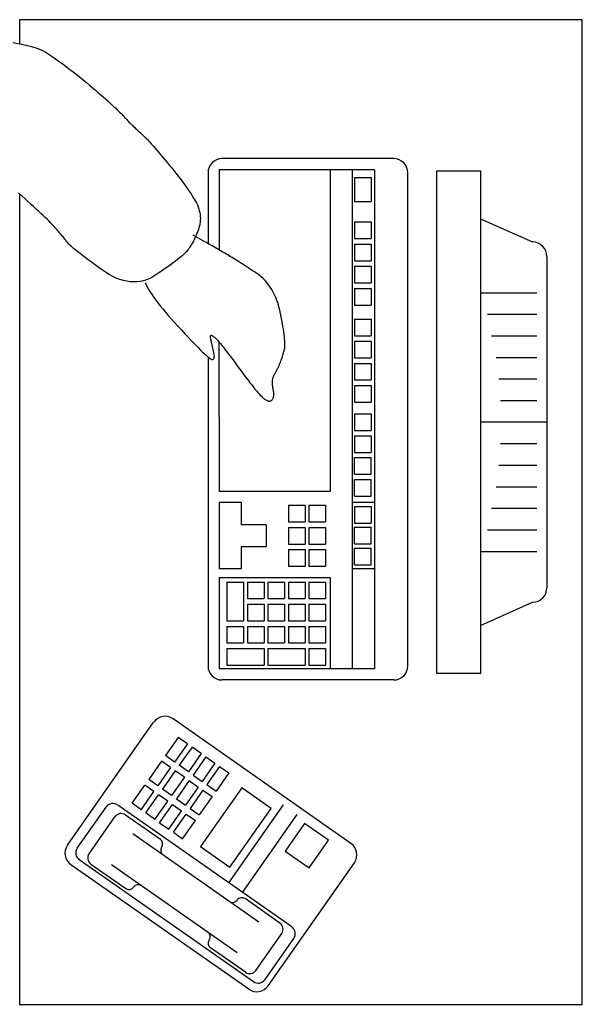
# Model space of a CAD drawing. Header units: millimetres. Extents: x 1337 to 1559, y 1364 to 1484.
# Tile 5 of 6: x 1411 to 1476, y 1371 to 1484. Entities that reach past the tile are written whole.
import ezdxf

# ---------------------------------------------------------------- set-up
doc = ezdxf.new("R2010")
doc.units = ezdxf.units.MM

# ---------------------------------------------------------------- blocks, each defined once
blk = doc.blocks.new('A$C78877629')
at = {"ltscale": 0.5}
for p, q in [((70.36, 117.79), (71.15, 117.65)), ((71.15, 117.65), (71.86, 117.49)), ((71.86, 117.49), (72.51, 117.32)), ((72.51, 117.32), (73.09, 117.13)), ((73.09, 117.13), (73.61, 116.93)), ((73.61, 116.93), (74.05, 116.72)), ((74.05, 116.72), (74.43, 116.49)), ((74.43, 116.49), (74.77, 116.25)), ((74.77, 116.25), (75.11, 116.01)), ((75.11, 116.01), (75.45, 115.77)), ((75.45, 115.77), (75.8, 115.53)), ((75.8, 115.53), (76.13, 115.28)), ((76.13, 115.28), (76.47, 115.02)), ((76.47, 115.02), (76.81, 114.77)), ((76.81, 114.77), (77.15, 114.51)), ((77.15, 114.51), (77.49, 114.25)), ((77.49, 114.25), (77.82, 113.98)), ((77.82, 113.98), (78.16, 113.72)), ((78.16, 113.72), (78.49, 113.44)), ((78.49, 113.44), (78.82, 113.17)), ((78.82, 113.17), (79.16, 112.89)), ((79.16, 112.89), (79.49, 112.61)), ((79.49, 112.61), (79.82, 112.32)), ((79.82, 112.32), (80.14, 112.04)), ((80.14, 112.04), (80.45, 111.78)), ((80.45, 111.78), (80.74, 111.52)), ((80.74, 111.52), (81.01, 111.28)), ((81.01, 111.28), (81.27, 111.05)), ((81.27, 111.05), (81.52, 110.83)), ((81.52, 110.83), (81.74, 110.62)), ((81.74, 110.62), (81.95, 110.43)), ((81.95, 110.43), (82.15, 110.25)), ((82.15, 110.25), (82.33, 110.08)), ((82.33, 110.08), (82.49, 109.93)), ((82.49, 109.93), (82.64, 109.78)), ((82.64, 109.78), (82.77, 109.65)), ((82.77, 109.65), (82.89, 109.53)), ((82.89, 109.53), (82.99, 109.43)), ((82.99, 109.43), (83.07, 109.34)), ((83.07, 109.34), (83.15, 109.25)), ((83.15, 109.25), (83.22, 109.16)), ((83.22, 109.16), (83.3, 109.07)), ((83.3, 109.07), (83.38, 108.98)), ((83.38, 108.98), (83.47, 108.9)), ((83.47, 108.9), (83.55, 108.81)), ((83.55, 108.81), (83.64, 108.72)), ((83.64, 108.72), (83.72, 108.63)), ((83.72, 108.63), (83.81, 108.54)), ((83.81, 108.54), (83.9, 108.44)), ((83.9, 108.44), (84, 108.35)), ((84, 108.35), (84.09, 108.26)), ((84.09, 108.26), (84.19, 108.17)), ((84.19, 108.17), (84.29, 108.08)), ((84.29, 108.08), (84.38, 107.99)), ((84.38, 107.99), (84.48, 107.89)), ((84.48, 107.89), (84.59, 107.8)), ((84.59, 107.8), (84.68, 107.71)), ((84.68, 107.71), (84.78, 107.62)), ((84.78, 107.62), (84.87, 107.54)), ((84.87, 107.54), (84.96, 107.46)), ((84.96, 107.46), (85.04, 107.38)), ((85.04, 107.38), (85.13, 107.3)), ((85.13, 107.3), (85.21, 107.22)), ((85.21, 107.22), (85.28, 107.15)), ((85.28, 107.15), (85.36, 107.08)), ((85.36, 107.08), (85.43, 107.01)), ((85.43, 107.01), (85.5, 106.95)), ((85.5, 106.95), (85.56, 106.88)), ((85.56, 106.88), (85.63, 106.82)), ((85.63, 106.82), (85.69, 106.76)), ((85.69, 106.76), (85.74, 106.71)), ((85.74, 106.71), (85.8, 106.64)), ((85.8, 106.64), (85.88, 106.57)), ((85.88, 106.57), (85.96, 106.48)), ((85.96, 106.48), (86.06, 106.37)), ((86.06, 106.37), (86.17, 106.25)), ((86.17, 106.25), (86.29, 106.11)), ((86.29, 106.11), (86.42, 105.96)), ((86.42, 105.96), (86.57, 105.79)), ((86.57, 105.79), (86.73, 105.61)), ((86.73, 105.61), (86.9, 105.41)), ((86.9, 105.41), (87.08, 105.2)), ((87.08, 105.2), (87.27, 104.97)), ((87.27, 104.97), (87.47, 104.73)), ((87.47, 104.73), (87.69, 104.48)), ((87.69, 104.48), (87.92, 104.21)), ((114.22, 104.41), (94.42, 104.41)), ((87.92, 104.21), (88.16, 103.92)), ((88.16, 103.92), (88.4, 103.63)), ((88.4, 103.63), (88.64, 103.34)), ((88.64, 103.34), (88.87, 103.06)), ((88.87, 103.06), (89.09, 102.78)), ((89.09, 102.78), (89.31, 102.5)), ((89.31, 102.5), (89.51, 102.23)), ((89.51, 102.23), (89.72, 101.97)), ((92.82, 102.81), (92.82, 94.63)), ((94.1, 103.13), (94.1, 93.9)), ((111.98, 103.13), (94.1, 103.13)), ((106.87, 103.13), (106.87, 66.09)), ((109.43, 103.13), (109.43, 45.65)), ((109.67, 102.23), (109.67, 99.48)), ((109.67, 102.23), (111.59, 102.23)), ((111.59, 102.23), (111.59, 99.48)), ((111.98, 103.13), (111.98, 45.65)), ((115.81, 102.81), (115.81, 45.97)), ((89.72, 101.97), (89.91, 101.71)), ((89.91, 101.71), (90.1, 101.45)), ((90.1, 101.45), (90.28, 101.19)), ((90.28, 101.19), (90.46, 100.94)), ((90.46, 100.94), (90.63, 100.7)), ((71.37, 100.14), (71.01, 100.47)), ((71.74, 99.81), (71.37, 100.14)), ((72.08, 99.49), (71.74, 99.81)), ((90.63, 100.7), (90.79, 100.46)), ((90.79, 100.46), (90.95, 100.22)), ((90.95, 100.22), (91.09, 99.99)), ((91.09, 99.99), (91.24, 99.76)), ((72.42, 99.18), (72.08, 99.49)), ((72.73, 98.89), (72.42, 99.18)), ((73.03, 98.61), (72.73, 98.89)), ((91.24, 99.76), (91.37, 99.53)), ((91.37, 99.53), (91.49, 99.31)), ((91.49, 99.31), (91.59, 99.08)), ((91.59, 99.08), (91.68, 98.86)), ((91.68, 98.86), (91.76, 98.64)), ((109.67, 99.48), (111.59, 99.48)), ((73.31, 98.35), (73.03, 98.61)), ((73.58, 98.1), (73.31, 98.35)), ((73.83, 97.86), (73.58, 98.1)), ((74.06, 97.64), (73.83, 97.86)), ((74.28, 97.43), (74.06, 97.64)), ((91.76, 98.64), (91.82, 98.41)), ((91.82, 98.41), (91.87, 98.19)), ((91.87, 98.19), (91.91, 97.97)), ((91.91, 97.97), (91.93, 97.75)), ((91.93, 97.75), (91.94, 97.53)), ((91.94, 97.53), (91.93, 97.31)), ((74.47, 97.23), (74.28, 97.43)), ((74.66, 97.05), (74.47, 97.23)), ((74.82, 96.88), (74.66, 97.05)), ((74.97, 96.72), (74.82, 96.88)), ((75.11, 96.58), (74.97, 96.72)), ((75.22, 96.45), (75.11, 96.58)), ((75.33, 96.33), (75.22, 96.45)), ((91.78, 96.44), (91.71, 96.23)), ((91.84, 96.66), (91.78, 96.44)), ((91.88, 96.88), (91.84, 96.66)), ((91.92, 97.09), (91.88, 96.88)), ((91.93, 97.31), (91.92, 97.09)), ((109.67, 97.12), (111.59, 97.12)), ((109.67, 97.12), (109.67, 95.2)), ((111.59, 97.12), (111.59, 95.2)), ((124.2, 97.48), (130.18, 94.81)), ((75.43, 96.21), (75.33, 96.33)), ((75.54, 96.09), (75.43, 96.21)), ((75.63, 95.98), (75.54, 96.09)), ((75.73, 95.87), (75.63, 95.98)), ((75.82, 95.76), (75.73, 95.87)), ((75.91, 95.65), (75.82, 95.76)), ((76, 95.55), (75.91, 95.65)), ((76.08, 95.45), (76, 95.55)), ((76.16, 95.35), (76.08, 95.45)), ((76.24, 95.25), (76.16, 95.35)), ((92.47, 94.83), (91.12, 95.6)), ((91.38, 95.42), (91.3, 95.24)), ((91.47, 95.61), (91.38, 95.42)), ((91.55, 95.81), (91.47, 95.61)), ((91.63, 96.02), (91.55, 95.81)), ((91.71, 96.23), (91.63, 96.02)), ((76.32, 95.15), (76.24, 95.25)), ((76.39, 95.06), (76.32, 95.15)), ((76.46, 94.97), (76.39, 95.06)), ((76.53, 94.88), (76.46, 94.97)), ((76.59, 94.8), (76.53, 94.88)), ((76.66, 94.71), (76.59, 94.8)), ((76.76, 94.6), (76.66, 94.71)), ((76.88, 94.48), (76.76, 94.6)), ((77.03, 94.35), (76.88, 94.48)), ((77.19, 94.2), (77.03, 94.35)), ((77.38, 94.04), (77.19, 94.2)), ((90.69, 94.16), (90.6, 94.03)), ((90.78, 94.29), (90.69, 94.16)), ((90.87, 94.43), (90.78, 94.29)), ((90.96, 94.58), (90.87, 94.43)), ((91.04, 94.73), (90.96, 94.58)), ((91.13, 94.9), (91.04, 94.73)), ((91.22, 95.07), (91.13, 94.9)), ((91.3, 95.24), (91.22, 95.07)), ((92.64, 94.74), (92.47, 94.83)), ((92.81, 94.64), (92.64, 94.74)), ((92.98, 94.54), (92.81, 94.64)), ((93.15, 94.45), (92.98, 94.54)), ((93.31, 94.35), (93.15, 94.45)), ((93.48, 94.26), (93.31, 94.35)), ((93.64, 94.16), (93.48, 94.26)), ((93.81, 94.07), (93.64, 94.16)), ((109.67, 95.2), (111.59, 95.2)), ((109.67, 94.56), (111.59, 94.56)), ((109.67, 94.56), (109.67, 92.65)), ((111.59, 94.56), (111.59, 92.65)), ((77.6, 93.86), (77.38, 94.04)), ((77.83, 93.67), (77.6, 93.86)), ((78.09, 93.47), (77.83, 93.67)), ((78.38, 93.25), (78.09, 93.47)), ((78.68, 93.02), (78.38, 93.25)), ((79.01, 92.77), (78.68, 93.02)), ((89.66, 93.08), (89.48, 92.94)), ((89.83, 93.22), (89.66, 93.08)), ((89.97, 93.35), (89.83, 93.22)), ((90.11, 93.48), (89.97, 93.35)), ((90.22, 93.59), (90.11, 93.48)), ((90.33, 93.69), (90.22, 93.59)), ((90.42, 93.8), (90.33, 93.69)), ((90.51, 93.91), (90.42, 93.8)), ((90.6, 94.03), (90.51, 93.91)), ((93.97, 93.97), (93.81, 94.07)), ((94.13, 93.88), (93.97, 93.97)), ((94.29, 93.79), (94.13, 93.88)), ((94.45, 93.69), (94.29, 93.79)), ((94.61, 93.6), (94.45, 93.69)), ((94.77, 93.51), (94.61, 93.6)), ((94.93, 93.41), (94.77, 93.51)), ((95.09, 93.32), (94.93, 93.41)), ((95.25, 93.22), (95.09, 93.32)), ((95.41, 93.12), (95.25, 93.22)), ((95.59, 93.02), (95.41, 93.12)), ((95.77, 92.91), (95.59, 93.02)), ((131.84, 93.15), (131.84, 54.99)), ((79.37, 92.51), (79.01, 92.77)), ((79.74, 92.23), (79.37, 92.51)), ((80.14, 91.94), (79.74, 92.23)), ((80.57, 91.64), (80.14, 91.94)), ((88.07, 91.88), (87.78, 91.68)), ((88.34, 92.08), (88.07, 91.88)), ((88.6, 92.27), (88.34, 92.08)), ((88.85, 92.45), (88.6, 92.27)), ((89.07, 92.62), (88.85, 92.45)), ((89.29, 92.78), (89.07, 92.62)), ((89.48, 92.94), (89.29, 92.78)), ((95.95, 92.79), (95.77, 92.91)), ((96.15, 92.67), (95.95, 92.79)), ((96.34, 92.55), (96.15, 92.67)), ((96.55, 92.42), (96.34, 92.55)), ((96.76, 92.28), (96.55, 92.42)), ((96.98, 92.14), (96.76, 92.28)), ((97.21, 91.99), (96.98, 92.14)), ((97.44, 91.84), (97.21, 91.99)), ((109.67, 92.65), (111.59, 92.65)), ((109.67, 92.01), (111.59, 92.01)), ((109.67, 92.01), (109.67, 90.09)), ((111.59, 92.01), (111.59, 90.09)), ((81, 91.34), (80.57, 91.64)), ((81.43, 91.08), (81, 91.34)), ((81.85, 90.85), (81.43, 91.08)), ((82.26, 90.66), (81.85, 90.85)), ((86.46, 90.8), (86.11, 90.61)), ((86.81, 91.01), (86.46, 90.8)), ((87.15, 91.24), (86.81, 91.01)), ((87.47, 91.46), (87.15, 91.24)), ((87.78, 91.68), (87.47, 91.46)), ((97.68, 91.69), (97.44, 91.84)), ((97.92, 91.53), (97.68, 91.69)), ((98.17, 91.36), (97.92, 91.53)), ((98.43, 91.19), (98.17, 91.36)), ((98.69, 91.01), (98.43, 91.19)), ((98.93, 90.81), (98.69, 91.01)), ((99.17, 90.61), (98.93, 90.81)), ((82.67, 90.5), (82.26, 90.66)), ((83.08, 90.38), (82.67, 90.5)), ((83.48, 90.29), (83.08, 90.38)), ((83.87, 90.23), (83.48, 90.29)), ((84.26, 90.21), (83.87, 90.23)), ((84.64, 90.22), (84.26, 90.21)), ((85.01, 90.27), (84.64, 90.22)), ((85.39, 90.35), (85.01, 90.27)), ((85.75, 90.47), (85.39, 90.35)), ((85.6, 90.09), (85.68, 89.9)), ((85.68, 89.9), (85.77, 89.7)), ((86.11, 90.61), (85.75, 90.47)), ((85.77, 89.7), (85.89, 89.48)), ((99.39, 90.38), (99.17, 90.61)), ((99.6, 90.14), (99.39, 90.38)), ((99.8, 89.89), (99.6, 90.14)), ((99.99, 89.62), (99.8, 89.89)), ((100.16, 89.34), (99.99, 89.62)), ((109.67, 90.09), (111.59, 90.09)), ((85.89, 89.48), (86.03, 89.24)), ((86.03, 89.24), (86.19, 88.98)), ((86.19, 88.98), (86.38, 88.71)), ((86.38, 88.71), (86.58, 88.42)), ((100.33, 89.04), (100.16, 89.34)), ((100.48, 88.73), (100.33, 89.04)), ((100.63, 88.41), (100.48, 88.73)), ((109.67, 89.45), (111.59, 89.45)), ((109.67, 89.45), (109.67, 87.54)), ((111.59, 89.45), (111.59, 87.54)), ((124.27, 88.97), (130.67, 88.97)), ((86.58, 88.42), (86.8, 88.12)), ((86.8, 88.12), (87.05, 87.8)), ((87.05, 87.8), (87.32, 87.47)), ((87.32, 87.47), (87.6, 87.11)), ((100.76, 88.07), (100.63, 88.41)), ((100.88, 87.71), (100.76, 88.07)), ((100.99, 87.34), (100.88, 87.71)), ((101.09, 86.96), (100.99, 87.34)), ((109.67, 87.54), (111.59, 87.54)), ((87.6, 87.11), (87.91, 86.74)), ((87.91, 86.74), (88.24, 86.36)), ((88.24, 86.36), (88.59, 85.96)), ((101.18, 86.56), (101.09, 86.96)), ((101.25, 86.16), (101.18, 86.56)), ((124.99, 86.49), (130.67, 86.49)), ((88.59, 85.96), (88.97, 85.54)), ((88.97, 85.54), (89.36, 85.11)), ((89.36, 85.11), (89.75, 84.68)), ((101.33, 85.79), (101.25, 86.16)), ((101.39, 85.43), (101.33, 85.79)), ((101.45, 85.09), (101.39, 85.43)), ((101.5, 84.77), (101.45, 85.09)), ((109.67, 85.94), (111.59, 85.94)), ((109.67, 85.94), (109.67, 84.02)), ((111.59, 85.94), (111.59, 84.02)), ((89.75, 84.68), (90.12, 84.28)), ((90.12, 84.28), (90.48, 83.9)), ((93.12, 84), (93.13, 84.04)), ((93.12, 83.95), (93.12, 84)), ((93.12, 83.89), (93.12, 83.95)), ((93.13, 84.04), (93.15, 84.06)), ((93.15, 84.06), (93.17, 84.07)), ((93.17, 84.07), (93.19, 84.07)), ((93.19, 84.07), (93.22, 84.07)), ((93.22, 84.07), (93.25, 84.06)), ((93.25, 84.06), (93.28, 84.04)), ((93.28, 84.04), (93.31, 84.02)), ((93.31, 84.02), (93.34, 84)), ((93.34, 84), (93.38, 83.98)), ((93.38, 83.98), (93.42, 83.96)), ((93.42, 83.96), (93.46, 83.93)), ((93.46, 83.93), (93.5, 83.89)), ((101.54, 84.47), (101.5, 84.77)), ((101.58, 84.18), (101.54, 84.47)), ((101.61, 83.92), (101.58, 84.18)), ((101.64, 83.67), (101.61, 83.92)), ((109.67, 84.02), (111.59, 84.02)), ((125.45, 84), (130.67, 84.01)), ((90.48, 83.9), (90.81, 83.55)), ((90.81, 83.55), (91.12, 83.22)), ((91.12, 83.22), (91.41, 82.92)), ((91.41, 82.92), (91.68, 82.64)), ((93.12, 83.82), (93.12, 83.89)), ((93.13, 83.73), (93.12, 83.82)), ((93.15, 83.63), (93.13, 83.73)), ((93.17, 83.52), (93.15, 83.63)), ((93.19, 83.4), (93.17, 83.52)), ((93.22, 83.26), (93.19, 83.4)), ((93.25, 83.11), (93.22, 83.26)), ((93.29, 82.95), (93.25, 83.11)), ((93.34, 82.78), (93.29, 82.95)), ((93.5, 83.89), (93.54, 83.86)), ((93.54, 83.86), (93.59, 83.82)), ((93.59, 83.82), (93.64, 83.78)), ((93.64, 83.78), (93.68, 83.74)), ((93.68, 83.74), (93.74, 83.69)), ((93.74, 83.69), (93.79, 83.64)), ((93.79, 83.64), (93.84, 83.59)), ((93.84, 83.59), (93.91, 83.52)), ((93.91, 83.52), (93.98, 83.44)), ((93.98, 83.44), (94.07, 83.33)), ((94.07, 83.33), (94.1, 66.09)), ((94.07, 83.33), (94.17, 83.21)), ((94.17, 83.21), (94.29, 83.07)), ((94.29, 83.07), (94.42, 82.9)), ((94.42, 82.9), (94.56, 82.72)), ((101.66, 83.45), (101.64, 83.67)), ((101.67, 83.24), (101.66, 83.45)), ((101.66, 82.73), (101.67, 82.88)), ((101.67, 83.05), (101.67, 83.24)), ((101.67, 82.88), (101.67, 83.05)), ((109.67, 83.39), (111.59, 83.39)), ((109.67, 83.39), (109.67, 81.47)), ((111.59, 83.39), (111.59, 81.47)), ((91.68, 82.64), (91.93, 82.39)), ((91.93, 82.39), (92.16, 82.17)), ((92.16, 82.17), (92.37, 81.97)), ((92.37, 81.97), (92.56, 81.8)), ((92.56, 81.8), (92.72, 81.65)), ((92.72, 81.65), (92.87, 81.53)), ((93.38, 82.59), (93.34, 82.78)), ((93.43, 82.41), (93.38, 82.59)), ((93.47, 82.24), (93.43, 82.41)), ((93.5, 82.08), (93.47, 82.24)), ((93.52, 81.94), (93.5, 82.08)), ((93.54, 81.81), (93.52, 81.94)), ((93.55, 81.7), (93.54, 81.81)), ((93.54, 81.6), (93.55, 81.7)), ((94.56, 82.72), (94.72, 82.52)), ((94.72, 82.52), (94.89, 82.3)), ((94.89, 82.3), (95.07, 82.06)), ((95.07, 82.06), (95.27, 81.8)), ((95.27, 81.8), (95.47, 81.52)), ((101.38, 81.59), (101.41, 81.68)), ((101.41, 81.68), (101.44, 81.78)), ((101.44, 81.78), (101.46, 81.87)), ((101.46, 81.87), (101.49, 81.97)), ((101.49, 81.97), (101.52, 82.07)), ((101.52, 82.07), (101.55, 82.17)), ((101.55, 82.17), (101.57, 82.28)), ((101.57, 82.28), (101.6, 82.38)), ((101.6, 82.38), (101.63, 82.48)), ((101.63, 82.48), (101.65, 82.6)), ((101.65, 82.6), (101.66, 82.73)), ((92.82, 81.57), (92.82, 45.97)), ((92.87, 81.53), (93, 81.43)), ((93, 81.43), (93.1, 81.36)), ((93.1, 81.36), (93.19, 81.32)), ((93.19, 81.32), (93.26, 81.29)), ((93.26, 81.29), (93.32, 81.28)), ((93.32, 81.28), (93.38, 81.29)), ((93.38, 81.29), (93.42, 81.3)), ((93.42, 81.3), (93.46, 81.33)), ((93.46, 81.33), (93.5, 81.38)), ((93.5, 81.38), (93.52, 81.44)), ((93.52, 81.44), (93.54, 81.51)), ((93.54, 81.51), (93.54, 81.6)), ((95.47, 81.52), (95.7, 81.22)), ((95.7, 81.22), (95.93, 80.9)), ((95.93, 80.9), (96.18, 80.56)), ((96.18, 80.56), (96.45, 80.2)), ((100.96, 80.51), (101, 80.59)), ((101, 80.59), (101.04, 80.68)), ((101.04, 80.68), (101.07, 80.77)), ((101.07, 80.77), (101.11, 80.86)), ((101.11, 80.86), (101.15, 80.94)), ((101.15, 80.94), (101.18, 81.03)), ((101.18, 81.03), (101.21, 81.12)), ((101.21, 81.12), (101.25, 81.21)), ((101.25, 81.21), (101.28, 81.3)), ((101.28, 81.3), (101.31, 81.4)), ((101.31, 81.4), (101.34, 81.49)), ((101.34, 81.49), (101.38, 81.59)), ((109.67, 81.47), (111.59, 81.47)), ((109.67, 80.83), (111.59, 80.83)), ((109.67, 80.83), (109.67, 78.92)), ((111.59, 80.83), (111.59, 78.92)), ((126.01, 81.52), (130.67, 81.52)), ((96.45, 80.2), (96.71, 79.84)), ((96.71, 79.84), (96.96, 79.5)), ((96.96, 79.5), (97.2, 79.18)), ((100.36, 79.3), (100.39, 79.39)), ((100.39, 79.39), (100.44, 79.47)), ((100.44, 79.47), (100.48, 79.56)), ((100.48, 79.56), (100.53, 79.65)), ((100.53, 79.65), (100.58, 79.73)), ((100.58, 79.73), (100.62, 79.82)), ((100.62, 79.82), (100.67, 79.9)), ((100.67, 79.9), (100.71, 79.99)), ((100.71, 79.99), (100.75, 80.07)), ((100.75, 80.07), (100.8, 80.16)), ((100.8, 80.16), (100.84, 80.25)), ((100.84, 80.25), (100.88, 80.33)), ((100.88, 80.33), (100.92, 80.42)), ((100.92, 80.42), (100.96, 80.51)), ((97.2, 79.18), (97.43, 78.88)), ((97.43, 78.88), (97.65, 78.6)), ((97.65, 78.6), (97.85, 78.34)), ((97.85, 78.34), (98.05, 78.1)), ((100.24, 78.72), (100.25, 78.82)), ((100.24, 78.61), (100.24, 78.72)), ((100.24, 78.51), (100.24, 78.61)), ((100.24, 78.4), (100.24, 78.51)), ((100.25, 78.29), (100.24, 78.4)), ((100.25, 78.82), (100.26, 78.92)), ((100.27, 78.18), (100.25, 78.29)), ((100.26, 78.92), (100.28, 79.02)), ((100.28, 79.02), (100.3, 79.11)), ((100.3, 79.11), (100.33, 79.21)), ((100.33, 79.21), (100.36, 79.3)), ((109.67, 78.92), (111.59, 78.92)), ((109.67, 78.28), (111.59, 78.28)), ((109.67, 78.28), (109.67, 76.36)), ((111.59, 78.28), (111.59, 76.36)), ((126.32, 79.04), (130.67, 79.04)), ((98.05, 78.1), (98.23, 77.87)), ((98.23, 77.87), (98.4, 77.67)), ((98.4, 77.67), (98.56, 77.48)), ((98.56, 77.48), (98.7, 77.31)), ((98.7, 77.31), (98.84, 77.17)), ((98.84, 77.17), (98.96, 77.04)), ((100.29, 78.06), (100.27, 78.18)), ((100.31, 77.95), (100.29, 78.06)), ((100.34, 77.83), (100.31, 77.95)), ((100.36, 77.72), (100.34, 77.83)), ((100.38, 77.62), (100.36, 77.72)), ((100.39, 77.52), (100.38, 77.62)), ((100.4, 77.42), (100.39, 77.52)), ((100.39, 77.08), (100.4, 77.16)), ((100.4, 77.33), (100.4, 77.42)), ((100.4, 77.24), (100.4, 77.33)), ((100.4, 77.16), (100.4, 77.24)), ((98.96, 77.04), (99.07, 76.93)), ((99.07, 76.93), (99.17, 76.84)), ((99.17, 76.84), (99.26, 76.77)), ((99.26, 76.77), (99.34, 76.71)), ((99.34, 76.71), (99.42, 76.66)), ((99.42, 76.66), (99.49, 76.62)), ((99.49, 76.62), (99.56, 76.58)), ((99.56, 76.58), (99.63, 76.55)), ((99.63, 76.55), (99.7, 76.52)), ((99.7, 76.52), (99.76, 76.5)), ((99.76, 76.5), (99.83, 76.49)), ((99.83, 76.49), (99.88, 76.49)), ((99.88, 76.49), (99.94, 76.49)), ((99.94, 76.49), (99.99, 76.5)), ((99.99, 76.5), (100.04, 76.52)), ((100.04, 76.52), (100.09, 76.54)), ((100.09, 76.54), (100.14, 76.57)), ((100.14, 76.57), (100.18, 76.6)), ((100.18, 76.6), (100.22, 76.65)), ((100.22, 76.65), (100.26, 76.69)), ((100.26, 76.69), (100.29, 76.75)), ((100.29, 76.75), (100.32, 76.8)), ((100.32, 76.8), (100.34, 76.87)), ((100.34, 76.87), (100.36, 76.93)), ((100.36, 76.93), (100.38, 77)), ((100.38, 77), (100.39, 77.08)), ((109.67, 76.36), (111.59, 76.36)), ((126.51, 76.55), (130.67, 76.56)), ((109.67, 75.02), (111.59, 75.02)), ((109.67, 75.02), (109.67, 73.11)), ((111.59, 75.02), (111.59, 73.11)), ((131.84, 74.07), (124.21, 74.07)), ((109.67, 73.11), (111.59, 73.11)), ((109.67, 72.47), (111.59, 72.47)), ((109.67, 72.47), (109.67, 70.55)), ((111.59, 72.47), (111.59, 70.55)), ((126.51, 71.59), (130.67, 71.59)), ((109.67, 70.55), (111.59, 70.55)), ((109.67, 68.08), (109.67, 70)), ((109.67, 70), (111.59, 70)), ((111.59, 68.08), (111.59, 70)), ((109.67, 68.08), (111.59, 68.08)), ((126.32, 69.1), (130.68, 69.11)), ((109.67, 65.53), (109.67, 67.44)), ((109.67, 67.44), (111.59, 67.44)), ((111.59, 65.53), (111.59, 67.44)), ((106.87, 66.09), (94.1, 66.09)), ((126.01, 66.62), (130.68, 66.62)), ((96.65, 64.81), (94.1, 64.81)), ((94.1, 64.81), (94.1, 57.15)), ((96.65, 64.81), (96.65, 62.25)), ((111.98, 64.81), (109.43, 64.81)), ((109.67, 65.53), (111.59, 65.53)), ((102.07, 64.49), (102.07, 62.58)), ((102.07, 64.49), (103.99, 64.49)), ((103.99, 64.49), (103.99, 62.58)), ((104.43, 64.49), (106.35, 64.49)), ((104.43, 64.49), (104.43, 62.58)), ((106.35, 64.49), (106.35, 62.58)), ((109.67, 64.34), (109.67, 62.43)), ((109.67, 64.34), (111.59, 64.34)), ((111.59, 64.34), (111.59, 62.43)), ((125.45, 64.14), (130.68, 64.14)), ((102.07, 62.58), (103.99, 62.58)), ((104.43, 62.58), (106.35, 62.58)), ((109.67, 62.43), (111.59, 62.43)), ((99.53, 62.25), (96.65, 62.25)), ((99.53, 62.25), (99.53, 59.7)), ((102.07, 61.94), (102.07, 60.02)), ((102.07, 61.94), (103.99, 61.94)), ((103.99, 61.94), (103.99, 60.02)), ((104.43, 61.94), (104.43, 60.02)), ((104.43, 61.94), (106.35, 61.94)), ((106.35, 61.94), (106.35, 60.02)), ((109.67, 61.95), (111.59, 61.95)), ((109.67, 60.04), (109.67, 61.95)), ((111.59, 60.04), (111.59, 61.95)), ((124.99, 61.65), (130.68, 61.66)), ((99.53, 59.7), (96.65, 59.7)), ((96.65, 59.7), (96.65, 57.15)), ((102.07, 60.02), (103.99, 60.02)), ((102.07, 59.38), (103.99, 59.38)), ((102.07, 59.38), (102.07, 57.47)), ((103.99, 59.38), (103.99, 57.47)), ((104.43, 60.02), (106.35, 60.02)), ((104.43, 59.38), (106.35, 59.38)), ((104.43, 59.38), (104.43, 57.47)), ((106.35, 59.38), (106.35, 57.47)), ((109.67, 60.04), (111.59, 60.04)), ((109.67, 59.56), (111.59, 59.56)), ((109.67, 57.64), (109.67, 59.56)), ((111.59, 57.64), (111.59, 59.56)), ((124.27, 59.17), (130.68, 59.17)), ((96.65, 57.15), (94.1, 57.15)), ((102.07, 57.47), (103.99, 57.47)), ((104.43, 57.47), (106.35, 57.47)), ((111.98, 57.15), (109.43, 57.15)), ((109.67, 57.64), (111.59, 57.64)), ((106.87, 56.13), (94.1, 56.13)), ((94.1, 56.13), (94.1, 45.65)), ((94.99, 55.65), (94.99, 51.18)), ((94.99, 55.65), (96.91, 55.65)), ((96.91, 55.65), (96.91, 51.18)), ((97.35, 55.65), (97.35, 53.74)), ((97.35, 55.65), (99.27, 55.65)), ((99.27, 55.65), (99.27, 53.74)), ((99.71, 55.65), (99.71, 53.74)), ((99.71, 55.65), (101.63, 55.65)), ((101.63, 55.65), (101.63, 53.74)), ((102.07, 55.65), (103.99, 55.65)), ((102.07, 55.65), (102.07, 53.74)), ((103.99, 55.65), (103.99, 53.74)), ((104.43, 55.65), (104.43, 53.74)), ((104.43, 55.65), (106.35, 55.65)), ((106.35, 55.65), (106.35, 53.74)), ((106.87, 56.13), (106.87, 45.65)), ((97.35, 53.74), (99.27, 53.74)), ((99.71, 53.74), (101.63, 53.74)), ((102.07, 53.74), (103.99, 53.74)), ((104.43, 53.74), (106.35, 53.74)), ((124.21, 50.66), (130.19, 53.34)), ((97.35, 53.1), (99.27, 53.1)), ((97.35, 53.1), (97.35, 51.18)), ((99.27, 53.1), (99.27, 51.18)), ((99.71, 53.1), (101.63, 53.1)), ((99.71, 53.1), (99.71, 51.18)), ((101.63, 53.1), (101.63, 51.18)), ((102.07, 53.1), (102.07, 51.18)), ((102.07, 53.1), (103.99, 53.1)), ((103.99, 53.1), (103.99, 51.18)), ((104.43, 53.1), (106.35, 53.1)), ((104.43, 53.1), (104.43, 51.18)), ((106.35, 53.1), (106.35, 51.18)), ((94.99, 51.18), (96.91, 51.18)), ((97.35, 51.18), (99.27, 51.18)), ((99.71, 51.18), (101.63, 51.18)), ((102.07, 51.18), (103.99, 51.18)), ((104.43, 51.18), (106.35, 51.18)), ((94.99, 50.54), (96.91, 50.54)), ((94.99, 50.54), (94.99, 48.63)), ((96.91, 50.54), (96.91, 48.63)), ((97.35, 50.54), (99.27, 50.54)), ((97.35, 50.54), (97.35, 48.63)), ((99.27, 50.54), (99.27, 48.63)), ((99.71, 50.54), (101.63, 50.54)), ((99.71, 50.54), (99.71, 48.63)), ((101.63, 50.54), (101.63, 48.63)), ((102.07, 50.54), (102.07, 48.63)), ((102.07, 50.54), (103.99, 50.54)), ((103.99, 50.54), (103.99, 48.63)), ((104.43, 50.54), (106.35, 50.54)), ((104.43, 50.54), (104.43, 48.63)), ((106.35, 50.54), (106.35, 48.63)), ((94.99, 48.63), (96.91, 48.63)), ((94.99, 47.99), (99.27, 47.99)), ((94.99, 47.99), (94.99, 46.07)), ((97.35, 48.63), (99.27, 48.63)), ((99.27, 47.99), (99.27, 46.07)), ((99.71, 48.63), (101.63, 48.63)), ((99.71, 47.99), (103.99, 47.99)), ((99.71, 47.99), (99.71, 46.07)), ((102.07, 48.63), (103.99, 48.63)), ((103.99, 47.99), (103.99, 46.07)), ((104.43, 48.63), (106.35, 48.63)), ((104.43, 47.99), (106.35, 47.99)), ((104.43, 47.99), (104.43, 46.07)), ((106.35, 47.99), (106.35, 46.07)), ((111.98, 45.65), (94.1, 45.65)), ((94.99, 46.07), (99.27, 46.07)), ((99.71, 46.07), (103.99, 46.07)), ((104.43, 46.07), (106.35, 46.07)), ((114.22, 44.37), (94.42, 44.37)), ((109.28, 25.55), (88.8, 39.9)), ((76.63, 25.33), (86.56, 39.51)), ((89.39, 37.76), (87.91, 35.66)), ((90.44, 37.02), (89.39, 37.76)), ((90.44, 37.02), (88.96, 34.92)), ((90.98, 36.64), (89.51, 34.54)), ((92.03, 35.91), (90.98, 36.64)), ((88.96, 34.92), (87.91, 35.66)), ((92.03, 35.91), (90.56, 33.8)), ((92.57, 35.53), (91.1, 33.42)), ((92.57, 35.53), (93.62, 34.79)), ((87.46, 35.01), (85.99, 32.91)), ((88.51, 34.27), (87.04, 32.17)), ((88.51, 34.27), (87.46, 35.01)), ((90.56, 33.8), (89.51, 34.54)), ((93.62, 34.79), (92.15, 32.69)), ((94.16, 34.41), (92.69, 32.31)), ((94.16, 34.41), (95.21, 33.67)), ((87.04, 32.17), (85.99, 32.91)), ((89.05, 33.89), (87.58, 31.79)), ((90.1, 33.16), (88.63, 31.06)), ((90.1, 33.16), (89.05, 33.89)), ((91.1, 33.42), (92.15, 32.69)), ((95.21, 33.67), (93.74, 31.57)), ((84.07, 30.16), (85.54, 32.26)), ((86.59, 31.53), (85.54, 32.26)), ((88.63, 31.06), (87.58, 31.79)), ((90.65, 32.78), (89.18, 30.68)), ((91.7, 32.04), (90.23, 29.94)), ((90.65, 32.78), (91.7, 32.04)), ((96.7, 31.95), (91.95, 25.17)), ((92.69, 32.31), (93.74, 31.57)), ((100.08, 29.57), (96.7, 31.95)), ((85.12, 29.43), (86.59, 31.53)), ((85.66, 29.05), (87.13, 31.15)), ((88.18, 30.41), (87.13, 31.15)), ((89.18, 30.68), (90.23, 29.94)), ((92.24, 31.66), (90.77, 29.56)), ((93.29, 30.93), (91.82, 28.83)), ((92.24, 31.66), (93.29, 30.93)), ((77.77, 25), (81.08, 29.73)), ((102.46, 15.92), (82.42, 29.96)), ((85.12, 29.43), (84.07, 30.16)), ((86.71, 28.31), (88.18, 30.41)), ((87.25, 27.93), (88.72, 30.03)), ((88.72, 30.03), (89.77, 29.3)), ((90.77, 29.56), (91.82, 28.83)), ((95.21, 21), (101.51, 29.99)), ((95.34, 22.79), (100.08, 29.57)), ((79.12, 24.36), (82.1, 28.62)), ((83.31, 28.83), (87.33, 26.02)), ((86.71, 28.31), (85.66, 29.05)), ((88.3, 27.2), (89.77, 29.3)), ((88.85, 26.82), (90.32, 28.92)), ((90.32, 28.92), (91.37, 28.18)), ((96.79, 19.9), (103.09, 28.89)), ((87.25, 27.93), (88.3, 27.2)), ((89.9, 26.08), (91.37, 28.18)), ((103.92, 27.84), (101.7, 24.66)), ((106.68, 25.91), (103.92, 27.84)), ((98.67, 16.48), (84.17, 26.64)), ((88.85, 26.82), (89.9, 26.08)), ((87.48, 25.12), (87.47, 25.11)), ((91.95, 25.17), (95.34, 22.79)), ((104.46, 22.73), (106.68, 25.91)), ((101.7, 24.66), (104.46, 22.73)), ((97.51, 8.74), (77.02, 23.09)), ((98.05, 9.62), (78, 23.66)), ((79.33, 23.16), (83.35, 20.34)), ((96.19, 12.94), (81.69, 23.09)), ((99.74, 9.14), (109.67, 23.32)), ((84.25, 20.5), (84.25, 20.52)), ((96.18, 19.03), (96.17, 19.02)), ((101.09, 16.37), (97.08, 19.19)), ((98.33, 10.91), (101.31, 15.17)), ((92.94, 14.41), (92.95, 14.42)), ((99.39, 9.86), (102.7, 14.58)), ((97.12, 10.7), (93.1, 13.51))]:
    blk.add_line(p, q, dxfattribs=at)
blk.add_lwpolyline([(71.12, 100.36), (71.12, 7.01), (135.92, 7.01), (135.92, 120.41), (71.12, 120.41), (71.12, 117.65)], dxfattribs=at)
blk.add_lwpolyline([(119.17, 103.02), (124.21, 103.02), (124.21, 45.12), (119.17, 45.12)], close=True, dxfattribs=at)
for centre, radius, start, end in [((94.42, 102.81), 1.6, 90, 180), ((114.22, 102.81), 1.6, 0, 90), ((130.18, 93.15), 1.66, 0.0071, 90.0071), ((130.19, 54.99), 1.66, 270.0071, 0.0071), ((94.42, 45.97), 1.6, 180, 270), ((114.22, 45.97), 1.6, 270, 0), ((87.88, 38.59), 1.6, 54.9898, 144.9898), ((81.86, 29.18), 0.962, 54.9898, 144.9898), ((82.81, 28.12), 0.866, 54.9898, 144.9898), ((77.94, 24.41), 1.6, 144.9898, 234.9898), ((78.55, 24.45), 0.962, 144.9898, 234.9898), ((86.96, 25.49), 0.641, 324.9898, 54.9898), ((88, 24.74), 0.641, 144.9898, 234.9898), ((108.36, 24.24), 1.6, 324.9898, 54.9898), ((79.83, 23.87), 0.866, 144.9898, 234.9898), ((83.72, 20.87), 0.641, 234.9898, 324.9898), ((84.78, 20.15), 0.641, 54.9898, 144.9898), ((96.71, 18.66), 0.641, 54.9898, 144.9898), ((95.65, 19.38), 0.641, 234.9898, 324.9898), ((100.6, 15.66), 0.866, 324.9898, 54.9898), ((101.91, 15.13), 0.962, 324.9898, 54.9898), ((92.43, 14.79), 0.641, 324.9898, 54.9898), ((93.47, 14.04), 0.641, 144.9898, 234.9898), ((97.62, 11.41), 0.866, 234.9898, 324.9898), ((98.43, 10.06), 1.6, 234.9898, 324.9898), ((98.6, 10.41), 0.962, 234.9898, 324.9898)]:
    blk.add_arc(centre, radius, start, end, dxfattribs=at)

msp = doc.modelspace()

# ---------------------------------------------------------------- block references
msp.add_blockref('A$C78877629', (1340.17, 1363.78))

doc.saveas('drawing.dxf')
